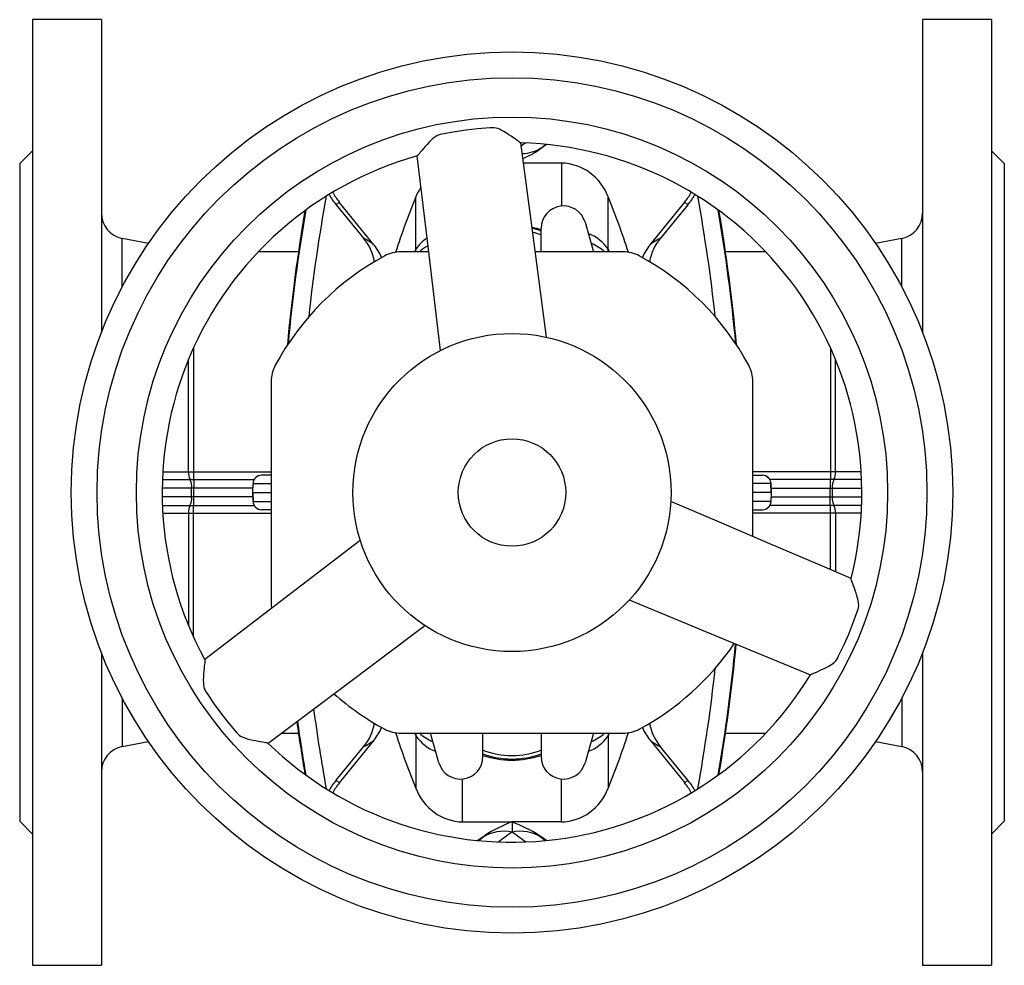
# Model space of a CAD drawing. Extents: x 72 to 690, y 44 to 1034.
# Tile 1 of 4: x 72 to 301, y 44 to 264. Entities that reach past the tile are written whole.
import ezdxf

# ---------------------------------------------------------------- set-up
doc = ezdxf.new("R2010")
doc.units = 0
doc.layers.get('0').update_dxf_attribs({"linetype": 'CONTINUOUS'})

msp = doc.modelspace()

# ---------------------------------------------------------------- linework, layer by layer
at = {"color": 7, "linetype": 'CONTINUOUS'}
for p, q in [((91.14, 263.81), (75.14, 263.81)), ((75.14, 263.81), (75.14, 43.81)), ((91.14, 263.81), (91.14, 191.03)), ((298.14, 263.81), (282.14, 263.81)), ((282.14, 263.81), (282.14, 191.03)), ((298.14, 263.81), (298.14, 43.81)), ((194.65, 234.77), (192.99, 233.61)), ((192.99, 233.61), (193.51, 234.03)), ((193.51, 234.03), (194.43, 234.79)), ((75.14, 233.31), (72.14, 230.31)), ((301.14, 230.31), (298.14, 233.31)), ((72.14, 230.31), (72.14, 77.31)), ((198.12, 230.45), (189.31, 230.45)), ((198.12, 230.45), (198.12, 220.45)), ((301.14, 230.31), (301.14, 77.31)), ((164.3, 210.42), (164.3, 222.63)), ((208.98, 210.42), (208.98, 222.63)), ((145.72, 220.75), (146.48, 221.37)), ((145.72, 220.75), (152.09, 212.98)), ((154.53, 211.42), (146.48, 221.37)), ((218.75, 211.42), (226.8, 221.37)), ((227.56, 220.75), (221.18, 212.98)), ((227.56, 220.75), (226.8, 221.37)), ((203.64, 216.69), (205.62, 209.8)), ((193.39, 209.8), (193.39, 215.24)), ((102.08, 211.73), (95.99, 212.92)), ((95.99, 201.66), (95.99, 212.92)), ((277.28, 212.92), (271.2, 211.73)), ((277.28, 201.66), (277.28, 212.92)), ((136.97, 209.81), (127.61, 209.81)), ((167.2, 209.8), (160.83, 209.8)), ((164.3, 210.42), (163.96, 209.8)), ((164.25, 209.8), (164.3, 210.42)), ((212.45, 209.8), (192.02, 209.8)), ((209.03, 209.8), (208.98, 210.42)), ((208.98, 210.42), (209.32, 209.8)), ((245.66, 209.81), (236.31, 209.81)), ((112.57, 187.48), (112.57, 158.63)), ((260.71, 187.48), (260.71, 158.63)), ((111.43, 158.64), (111.43, 184.84)), ((261.85, 158.64), (261.85, 184.84)), ((130.64, 179.62), (130.64, 127.99)), ((242.64, 143.58), (242.64, 179.62)), ((105.42, 158.64), (111.43, 158.64)), ((112.57, 158.63), (112.57, 156.81)), ((112.57, 158.63), (130.64, 158.63)), ((260.71, 158.63), (242.64, 158.63)), ((260.71, 158.63), (260.71, 156.81)), ((267.85, 158.64), (261.85, 158.64)), ((105.33, 156.81), (111.71, 156.81)), ((111.71, 156.81), (112.67, 156.81)), ((112.67, 156.81), (126.66, 156.81)), ((112.67, 156.81), (112.67, 154.81)), ((126.4, 155.88), (126.32, 153.8)), ((126.34, 153.8), (126.42, 155.87)), ((126.42, 155.87), (130.64, 155.87)), ((128.41, 157.8), (128.4, 157.8)), ((130.64, 157.8), (128.41, 157.8)), ((242.64, 157.8), (244.87, 157.8)), ((246.86, 155.87), (242.64, 155.87)), ((244.87, 157.8), (244.88, 157.8)), ((260.61, 156.81), (246.61, 156.81)), ((246.94, 153.8), (246.86, 155.87)), ((246.96, 153.8), (246.88, 155.88)), ((261.56, 156.81), (260.61, 156.81)), ((260.61, 156.81), (260.61, 154.81)), ((267.95, 156.81), (261.56, 156.81)), ((112.1, 154.81), (105.28, 154.81)), ((112.1, 152.81), (112.1, 154.81)), ((112.67, 154.81), (112.1, 154.81)), ((112.67, 152.81), (112.67, 154.81)), ((126.36, 154.81), (112.67, 154.81)), ((126.32, 153.8), (126.4, 151.73)), ((126.32, 153.8), (126.34, 153.8)), ((126.34, 153.8), (130.64, 153.8)), ((126.34, 153.8), (126.42, 151.73)), ((246.94, 153.8), (242.64, 153.8)), ((246.94, 153.8), (246.86, 151.73)), ((246.88, 151.73), (246.96, 153.8)), ((246.92, 154.81), (260.61, 154.81)), ((246.96, 153.8), (246.94, 153.8)), ((260.61, 154.81), (261.18, 154.81)), ((260.61, 152.81), (260.61, 154.81)), ((261.18, 154.81), (268, 154.81)), ((261.18, 152.81), (261.18, 154.81)), ((112.1, 152.81), (105.28, 152.81)), ((112.67, 152.81), (112.1, 152.81)), ((112.67, 150.81), (112.67, 152.81)), ((126.36, 152.81), (112.67, 152.81)), ((126.42, 151.73), (130.64, 151.73)), ((246.86, 151.73), (242.64, 151.73)), ((246.92, 152.81), (260.61, 152.81)), ((260.61, 152.81), (261.18, 152.81)), ((260.61, 150.81), (260.61, 152.81)), ((261.18, 152.81), (268, 152.81)), ((105.33, 150.81), (111.71, 150.81)), ((105.43, 148.97), (111.43, 148.97)), ((111.43, 148.97), (111.43, 122.77)), ((111.71, 150.81), (112.67, 150.81)), ((112.57, 148.98), (112.57, 150.81)), ((112.57, 148.98), (130.64, 148.98)), ((112.57, 120.13), (112.57, 148.98)), ((112.67, 150.81), (126.66, 150.81)), ((128.41, 149.8), (128.4, 149.8)), ((130.64, 149.8), (128.41, 149.8)), ((242.64, 149.8), (244.87, 149.8)), ((260.71, 148.98), (242.64, 148.98)), ((244.87, 149.8), (244.88, 149.8)), ((260.61, 150.81), (246.62, 150.81)), ((261.56, 150.81), (260.61, 150.81)), ((260.71, 148.98), (260.71, 150.81)), ((260.71, 135.85), (260.71, 148.98)), ((267.95, 150.81), (261.56, 150.81)), ((267.85, 148.97), (261.85, 148.97)), ((261.85, 148.97), (261.85, 135.36)), ((91.14, 116.58), (91.14, 43.81)), ((282.14, 116.58), (282.14, 43.81)), ((95.99, 105.95), (95.99, 94.69)), ((277.28, 105.95), (277.28, 94.69)), ((132.95, 97.81), (136.97, 97.81)), ((154.53, 96.19), (146.48, 86.24)), ((160.83, 97.8), (212.45, 97.8)), ((163.96, 97.8), (164.3, 97.19)), ((164.25, 97.8), (164.3, 97.19)), ((164.3, 97.19), (164.3, 84.98)), ((169.64, 90.92), (167.66, 97.8)), ((179.89, 92.36), (179.89, 97.8)), ((193.39, 97.8), (193.39, 92.36)), ((205.62, 97.8), (203.64, 90.92)), ((209.32, 97.8), (208.98, 97.19)), ((209.03, 97.8), (208.98, 97.19)), ((208.98, 97.19), (208.98, 84.98)), ((218.75, 96.19), (226.8, 86.24)), ((236.31, 97.81), (245.67, 97.81)), ((95.99, 94.69), (102.08, 95.88)), ((145.72, 86.86), (152.09, 94.63)), ((227.56, 86.86), (221.18, 94.63)), ((271.2, 95.88), (277.28, 94.69)), ((175.16, 77.16), (175.16, 87.16)), ((198.12, 77.16), (198.12, 87.16)), ((145.72, 86.86), (146.48, 86.24)), ((227.56, 86.86), (226.8, 86.24)), ((72.14, 77.31), (75.14, 74.31)), ((175.16, 77.16), (186.64, 77.16)), ((198.12, 77.16), (186.64, 77.16)), ((186.64, 77.16), (186.64, 74.78)), ((298.14, 74.31), (301.14, 77.31)), ((178.62, 72.84), (180.29, 74)), ((178.85, 72.81), (179.77, 73.57)), ((179.77, 73.57), (180.29, 74)), ((194.65, 72.84), (192.99, 74)), ((192.99, 74), (193.51, 73.57)), ((193.51, 73.57), (194.43, 72.81)), ((75.14, 43.81), (91.14, 43.81)), ((282.14, 43.81), (298.14, 43.81))]:
    msp.add_line(p, q, dxfattribs=at)
for points in [[(188.67, 235.15), (188.65, 235.15), (188.57, 235.19), (188.44, 235.26), (188.27, 235.38), (188.06, 235.53), (187.82, 235.7), (187.42, 235.99), (186.96, 236.32), (186.47, 236.67), (185.94, 237.05), (185.37, 237.43), (184.77, 237.8), (184.13, 238.14), (183.74, 238.32), (183.34, 238.48), (182.92, 238.59), (182.48, 238.64), (182.04, 238.64), (181.59, 238.62), (178.61, 238.39), (176.01, 238.1), (173.42, 237.73), (170.31, 237.19), (169.9, 237.09), (169.5, 236.97), (169.12, 236.8), (168.66, 236.5), (168.23, 236.16), (167.84, 235.8), (167.34, 235.31), (166.88, 234.8), (166.47, 234.33), (166.08, 233.87), (165.72, 233.44), (165.39, 233.04), (165.17, 232.78), (164.98, 232.55), (164.82, 232.36), (164.7, 232.24), (164.62, 232.16), (164.56, 232.11), (164.55, 232.11)], [(194.63, 189.92), (191.37, 214.76), (188.7, 235.13)], [(189.74, 235.11), (189.27, 234.76), (188.8, 234.4)], [(164.53, 232.1), (166.98, 211.7), (169.96, 186.83)], [(191.27, 215.56), (192.34, 215.3), (193.39, 214.99)], [(111.43, 158.64), (111.99, 158.63), (112.57, 158.63)], [(261.85, 158.64), (261.28, 158.63), (260.71, 158.63)], [(126.4, 155.88), (126.4, 155.88), (126.42, 155.87)], [(246.88, 155.88), (246.88, 155.88), (246.86, 155.87)], [(126.4, 151.73), (126.4, 151.73), (126.42, 151.73)], [(265.49, 133.81), (258.28, 136.89), (246.61, 141.89), (234.93, 146.88), (223.58, 151.73)], [(246.88, 151.73), (246.88, 151.73), (246.86, 151.73)], [(111.43, 148.97), (111.99, 148.98), (112.57, 148.98)], [(261.85, 148.97), (261.28, 148.98), (260.71, 148.98)], [(151.36, 142.67), (131.48, 127.42), (115.18, 114.93)], [(256.07, 111.38), (256.08, 111.39), (256.15, 111.44), (256.29, 111.52), (256.47, 111.61), (256.7, 111.71), (256.97, 111.84), (257.43, 112.04), (257.94, 112.26), (258.49, 112.51), (259.08, 112.79), (259.69, 113.09), (260.32, 113.43), (260.93, 113.81), (261.28, 114.05), (261.62, 114.33), (261.92, 114.63), (262.19, 114.98), (262.41, 115.37), (262.61, 115.77), (263.91, 118.47), (264.96, 120.86), (265.94, 123.29), (267.01, 126.25), (267.14, 126.66), (267.23, 127.07), (267.27, 127.48), (267.25, 128.03), (267.17, 128.56), (267.05, 129.09), (266.87, 129.76), (266.66, 130.41), (266.46, 131.01), (266.26, 131.58), (266.06, 132.11), (265.89, 132.59), (265.77, 132.91), (265.66, 133.19), (265.58, 133.43), (265.53, 133.58), (265.51, 133.7), (265.5, 133.77), (265.5, 133.78)], [(213.92, 128.82), (237.06, 119.23), (256.05, 111.36)], [(129.89, 95.51), (146.33, 107.83), (166.37, 122.85)], [(115.18, 114.89), (115.19, 114.88), (115.2, 114.78), (115.19, 114.63), (115.18, 114.43), (115.16, 114.17), (115.13, 113.88), (115.07, 113.39), (115.01, 112.83), (114.96, 112.23), (114.9, 111.58), (114.85, 110.89), (114.83, 110.19), (114.85, 109.46), (114.89, 109.04), (114.96, 108.61), (115.07, 108.19), (115.24, 107.79), (115.47, 107.4), (115.71, 107.03), (117.4, 104.56), (118.95, 102.45), (120.56, 100.39), (122.59, 97.97), (122.88, 97.66), (123.19, 97.38), (123.53, 97.14), (124.01, 96.89), (124.52, 96.69), (125.03, 96.52), (125.7, 96.34), (126.37, 96.19), (126.99, 96.07), (127.58, 95.96), (128.14, 95.87), (128.64, 95.78), (128.98, 95.73), (129.27, 95.67), (129.52, 95.63), (129.68, 95.59), (129.8, 95.56), (129.86, 95.53), (129.86, 95.52)]]:
    msp.add_lwpolyline(points, dxfattribs=at)
for radius in [102.5, 96.5, 87.36, 37, 12.5]:
    msp.add_circle((186.64, 153.8), radius, dxfattribs=at)
for centre, radius, start, end in [((186.64, 153.8), 81.36, 345.7511, 88.571), ((188.74, 241.51), 8.87, 271.8423, 302.5721), ((181.28, 250.41), 20.48, 292.6657, 304.8657), ((186.64, 153.8), 81.36, 105.7511, 208.5711), ((197.74, 218.48), 11.98, 20.2428, 88.1962), ((175.73, 218.08), 12.3, 147.0333, 158.3207), ((533.13, 151.77), 396.11, 169.6768, 173.7809), ((156.87, 230.06), 14.53, 208.3972, 219.8683), ((158.14, 230.81), 15, 208.3933, 219), ((332.64, 153.8), 181.87, 157.7643, 162.0985), ((40.64, 153.8), 181.87, 17.9015, 22.2357), ((215.14, 230.81), 15, 321, 331.6067), ((216.41, 230.06), 14.53, 320.1309, 331.5644), ((-159.86, 151.77), 396.11, 6.2191, 10.3232), ((198.62, 215.24), 5.23, 16.0273, 180), ((97.14, 218.81), 6, 180, 259), ((533.13, 151.77), 400.39, 170.2765, 174.7932), ((533.13, 151.77), 400.23, 170.2525, 174.7499), ((-159.86, 151.77), 400.23, 5.2501, 9.7475), ((-159.86, 151.77), 400.39, 5.2068, 9.7235), ((276.14, 218.81), 6, 281, 0), ((143.29, 205.53), 11.53, 9.8314, 40.247), ((146.26, 201.16), 13.18, 51.1199, 63.7231), ((186.64, 195.8), 20, 70.2754, 76.4882), ((186.64, 195.8), 19.17, 69.3839, 75.5498), ((200.41, 204.4), 10.47, 35.0591, 67.6804), ((230.41, 205.35), 11.98, 140.4074, 169.7342), ((227.02, 201.16), 13.18, 116.2769, 128.8801), ((145.68, 204.09), 11.49, 22.2418, 39.6327), ((172.11, 205.14), 9.43, 124.109, 145.9268), ((171.39, 203.05), 9.23, 118.1972, 132.9324), ((201.49, 202.52), 9.88, 47.4776, 68.8281), ((227.57, 204.13), 11.45, 140.4341, 157.8287), ((186.64, 153.8), 62.5, 118.269, 151.731), ((160.83, 201.8), 8, 90, 118.269), ((212.45, 201.8), 8, 61.731, 90), ((186.64, 153.8), 62.5, 28.269, 61.731), ((138.64, 179.62), 8, 151.731, 180), ((234.64, 179.62), 8, 0, 28.269), ((114.04, 158.23), 2.65, 171.0714, 212.4752), ((259.24, 158.23), 2.65, 327.5248, 8.9286), ((109.19, 155.29), 2.95, 350.5884, 31.017), ((128.4, 155.8), 2, 90, 177.9379), ((128.41, 155.81), 2, 90.026, 178.0285), ((244.86, 155.81), 2, 1.9715, 89.974), ((244.88, 155.8), 2, 2.0448, 90), ((264.09, 155.29), 2.95, 148.983, 189.4116), ((109.19, 152.32), 2.95, 328.983, 9.4116), ((128.4, 151.8), 2, 182.0448, 270), ((128.41, 151.8), 2, 181.9715, 269.974), ((244.86, 151.8), 2, 270.026, 358.0285), ((244.88, 151.8), 2, 270, 357.9379), ((264.09, 152.32), 2.95, 170.5884, 211.017), ((114.04, 149.38), 2.65, 147.5248, 188.9286), ((259.24, 149.38), 2.65, 351.0714, 32.4752), ((138.64, 127.99), 8, 180, 188.2462), ((186.64, 153.8), 62.5, 298.269, 325.8237), ((-159.86, 155.84), 400.23, 350.2525, 354.658), ((-159.86, 155.84), 400.39, 350.2765, 354.6513), ((-159.86, 155.84), 396.11, 349.6768, 353.7809), ((186.64, 153.8), 81.36, 225.751, 328.5711), ((186.64, 153.8), 62.5, 228.4956, 241.731), ((533.13, 155.84), 396.11, 187.5976, 190.3232), ((533.13, 155.84), 400.39, 187.9408, 189.7235), ((533.13, 155.84), 400.23, 187.927, 189.7475), ((143.29, 102.08), 11.53, 319.7583, 350.2372), ((145.69, 103.52), 11.49, 320.3619, 337.6926), ((160.83, 105.8), 8, 241.731, 270), ((212.45, 105.8), 8, 270, 298.269), ((227.58, 103.48), 11.46, 202.1171, 219.5583), ((230.41, 102.26), 11.97, 190.3254, 219.5943), ((146.26, 106.45), 13.18, 296.2768, 308.8803), ((332.64, 153.8), 181.87, 197.9015, 202.2357), ((172.87, 103.21), 10.47, 215.059, 247.6805), ((171.78, 105.09), 9.88, 227.4774, 248.8282), ((200.41, 103.21), 10.47, 292.3195, 324.941), ((201.49, 105.09), 9.88, 291.1718, 312.5226), ((40.64, 153.8), 181.87, 337.7643, 342.0985), ((227.02, 106.45), 13.18, 231.1197, 243.7232), ((97.14, 88.81), 6, 101, 180), ((276.14, 88.81), 6, 0, 79), ((174.66, 92.36), 5.23, 196.0273, 0), ((186.64, 111.8), 19.17, 249.3839, 290.6161), ((186.64, 111.8), 20, 250.2754, 289.7246), ((186.63, 113.34), 21.79, 251.9641, 288.0635), ((198.62, 92.36), 5.23, 180, 343.9727), ((156.87, 77.55), 14.53, 140.1321, 151.5985), ((158.14, 76.8), 15, 141, 151.6067), ((175.54, 89.13), 11.98, 200.2428, 268.1963), ((197.74, 89.13), 11.98, 271.8037, 339.7572), ((215.14, 76.8), 15, 28.3933, 39), ((216.4, 77.54), 14.54, 28.4394, 39.8672), ((198.63, 45.04), 34.29, 110.4782, 122.3443), ((174.61, 44.97), 34.36, 57.6682, 69.5093), ((184.71, 65.63), 9.36, 78.0852, 121.8789), ((291.88, -71.39), 180.12, 125.7537, 126.979), ((188.58, 65.65), 9.33, 58.0604, 101.9755), ((81.4, -71.39), 180.12, 53.021, 54.2463)]:
    msp.add_arc(centre, radius, start, end, dxfattribs=at)

doc.saveas('drawing.dxf')
